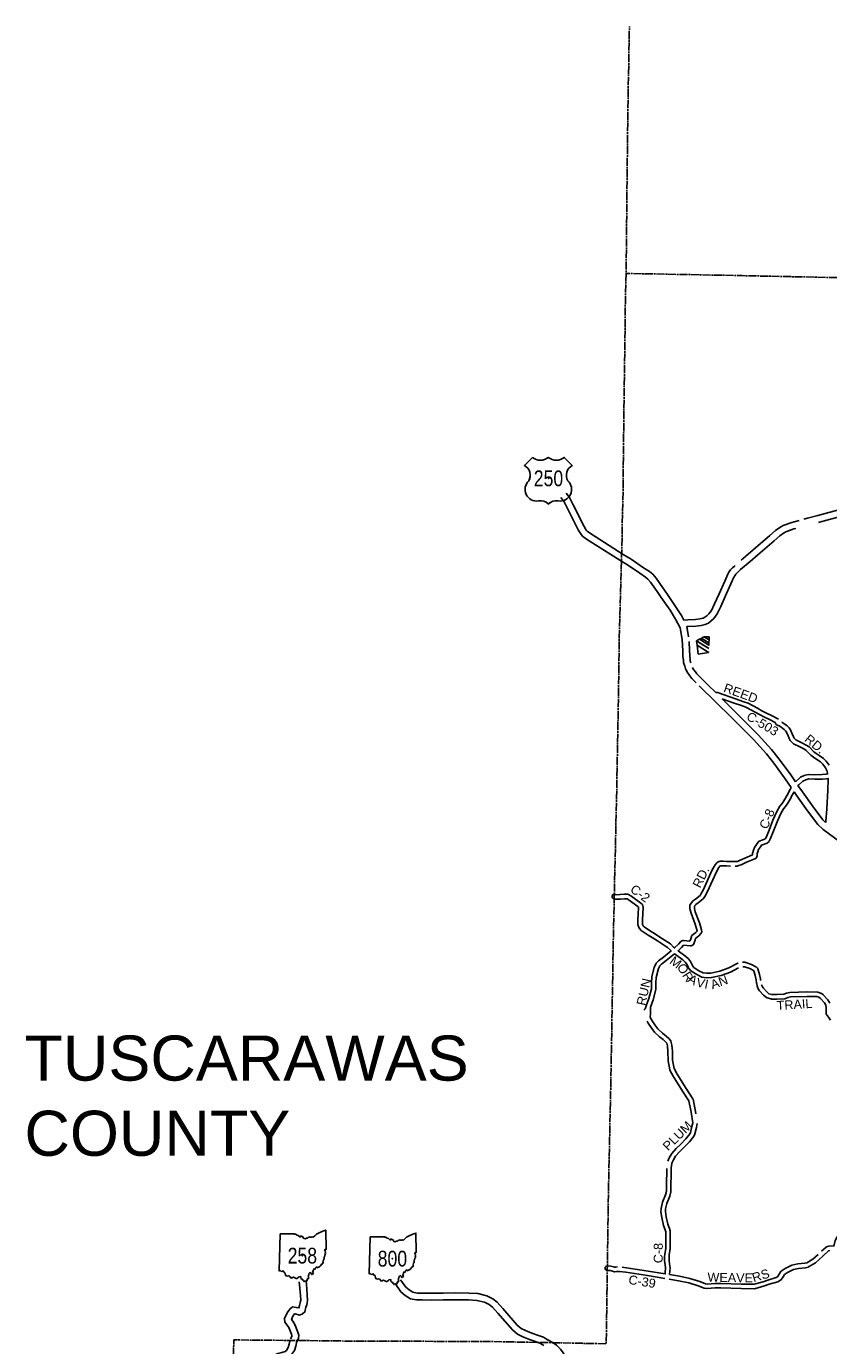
# Model space of a CAD drawing. Header units: feet. Extents: x 2324188 to 2324820, y 186207 to 186678.
# Tile 18 of 41: x 2324201 to 2324341, y 186449 to 186678. Entities that reach past the tile are written whole.
import ezdxf
from ezdxf.enums import TextEntityAlignment as Align

# ---------------------------------------------------------------- set-up
doc = ezdxf.new("R2010")
doc.units = ezdxf.units.FT
doc.header["$MEASUREMENT"] = 0
doc.linetypes.add('CENTERX2', pattern=[4, 2.5, -0.5, 0.5, -0.5])
doc.linetypes.add('CL', pattern=[2, 0.3, -0.15, 1.4, -0.15])
for name, color, linetype in [('61', 7, 'Continuous'), ('62', 7, 'Continuous'), ('COUNTY-RD', 7, 'Continuous'), ('INCORPORATION', 3, 'Continuous'), ('RD_X_Cells', 7, 'Continuous'), ('ROAD', 61, 'Continuous'), ('RT-MKR', 7, 'Continuous'), ('RW_X_CL', 6, 'CL'), ('SH_Text', 7, 'Continuous')]:
    doc.layers.add(name, color=color, linetype=linetype)
doc.styles.add('ARIAL', font='arial.ttf')
doc.styles.add('ROAD', font='arial.ttf', dxfattribs={"height": 400})
doc.styles.get("Standard").update_dxf_attribs({"font": 'arial.ttf'})

# ---------------------------------------------------------------- blocks, each defined once
blk = doc.blocks.new('US3')
at = {"layer": '61', "color": 0, "linetype": 'Continuous'}
blk.add_lwpolyline([(-565, 888), (-874, 579), (-874, 579, -0.432186), (-706, -10), (-706, -10, 0.738096), (-328, -790), (-328, -790, -0.260744), (50, -908), (50, -908, -0.243707), (428, -790), (428, -790, 0.738096), (806, -10), (806, -10, -0.432186), (973, 579), (973, 579), (664, 888), (664, 888, -0.346154), (50, 888), (50, 888, -0.346154), (-565, 888)], format="xyb", close=True, dxfattribs=at)
at = {"layer": '61', "color": 0}
blk.add_point((57, 82), dxfattribs=at)
at = {"layer": '62', "color": 0, "linetype": 'Continuous'}
for p, q in [((-565, 888), (-874, 579)), ((973, 579), (664, 888))]:
    blk.add_line(p, q, dxfattribs=at)
for centre, major_axis, start_param, end_param in [((-1067, 206), (0, 420), 4.173388, 5.805154), ((-258, 1278), (0, 497), 2.475104, 3.808081), ((357, 1278), (0, 497), 2.475104, 3.808081), ((1166, 206), (420, 0), 2.048828, 3.680594), ((-397, -341), (453, 0), 2.321367, 4.864724), ((496, -341), (0, 453), 2.989258, 5.532614), ((-245, -1186), (0, 406), 5.470171, 6.49043), ((352, -1213), (0, 430), 6.107976, 7.064164)]:
    blk.add_ellipse(centre, major_axis=major_axis, ratio=1, start_param=start_param, end_param=end_param, dxfattribs=at)
blk = doc.blocks.new('SR3  _')
at = {"layer": '61', "color": 0, "linetype": 'Continuous'}
blk.add_lwpolyline([(-794, 884), (-240, 893), (-249, 876), (-197, 872), (-141, 842), (-94, 823), (-37, 777), (-2, 778), (12, 815), (39, 786), (70, 781), (124, 713), (168, 698), (222, 722), (262, 725), (291, 749), (367, 768), (388, 756), (428, 759), (448, 768), (484, 760), (545, 812), (609, 873), (707, 931), (853, 985), (968, 1034), (985, 294), (985, 294), (968, 283), (941, 288), (924, 267), (946, 233), (956, 196), (947, 156), (956, 122), (950, 94), (933, 67), (927, 40), (913, 12), (914, -3), (901, -16), (903, -62), (896, -88), (899, -110), (877, -115), (882, -134), (868, -148), (871, -172), (855, -188), (870, -219), (858, -229), (848, -266), (820, -274), (763, -343), (744, -369), (721, -376), (709, -403), (681, -403), (640, -421), (613, -389), (566, -428), (560, -472), (501, -471), (503, -494), (490, -500), (478, -523), (485, -563), (457, -573), (460, -596), (478, -610), (486, -655), (456, -646), (432, -683), (407, -674), (415, -643), (373, -605), (333, -635), (312, -684), (312, -717), (282, -737), (301, -783), (298, -815), (299, -845), (261, -844), (239, -926), (239, -926), (174, -942), (129, -951), (114, -914), (81, -895), (61, -857), (15, -852), (4, -800), (-2, -759), (-65, -769), (-82, -795), (-104, -801), (-117, -827), (-148, -829), (-180, -841), (-202, -816), (-255, -791), (-279, -778), (-330, -798), (-340, -822), (-380, -812), (-390, -785), (-414, -777), (-419, -748), (-471, -733), (-511, -739), (-581, -716), (-585, -679), (-609, -633), (-621, -602), (-665, -577), (-674, -540), (-689, -541), (-701, -556), (-751, -563), (-770, -548), (-798, -522), (-834, -543), (-834, -543), (-794, 884)], close=True, dxfattribs=at)
at = {"layer": '61', "color": 0}
blk.add_point((63, 48), dxfattribs=at)
at = {"layer": '62', "color": 0, "linetype": 'Continuous'}
blk.add_line((-834, -543), (-794, 884), dxfattribs=at)
for points in [[(-794, 884), (-240, 893), (-249, 876), (-197, 872), (-141, 842), (-94, 823), (-37, 777), (-2, 778), (12, 815), (39, 786), (70, 781), (124, 713), (168, 698), (222, 722), (262, 725), (291, 749), (367, 768), (388, 756), (428, 759), (448, 768), (484, 760), (545, 812), (609, 873), (707, 931), (853, 985), (968, 1034), (985, 294)], [(985, 294), (968, 283), (941, 288), (924, 267), (946, 233), (956, 196), (947, 156), (956, 122), (950, 94), (933, 67), (927, 40), (913, 12), (914, -3), (901, -16), (903, -62), (896, -88), (899, -110), (877, -115), (882, -134), (868, -148), (871, -172), (855, -188), (870, -219), (858, -229), (848, -266), (820, -274), (763, -343), (744, -369), (721, -376), (709, -403), (681, -403), (640, -421), (613, -389), (566, -428), (560, -472), (501, -471), (503, -494), (490, -500), (478, -523), (485, -563), (457, -573), (460, -596), (478, -610), (486, -655), (456, -646), (432, -683), (407, -674), (415, -643), (373, -605), (333, -635), (312, -684), (312, -717), (282, -737), (301, -783), (298, -815), (299, -845), (261, -844), (239, -926)], [(239, -926), (174, -942), (129, -951), (114, -914), (81, -895), (61, -857), (15, -852), (4, -800), (-2, -759), (-65, -769), (-82, -795), (-104, -801), (-117, -827), (-148, -829), (-180, -841), (-202, -816), (-255, -791), (-279, -778), (-330, -798), (-340, -822), (-380, -812), (-390, -785), (-414, -777), (-419, -748), (-471, -733), (-511, -739), (-581, -716), (-585, -679), (-609, -633), (-621, -602), (-665, -577), (-674, -540), (-689, -541), (-701, -556), (-751, -563), (-770, -548), (-798, -522), (-834, -543)]]:
    blk.add_lwpolyline(points, dxfattribs=at)

msp = doc.modelspace()

# ---------------------------------------------------------------- linework, layer by layer
at = {"layer": 'RD_X_Cells', "color": 2, "linetype": 'Continuous'}
for points in [[(2324338.94, 186592.08), (2324339.08, 186592.12), (2324343.16, 186593.22), (2324344.02, 186593.43), (2324344.53, 186593.6), (2324345.66, 186594.04), (2324346.23, 186594.34), (2324346.78, 186594.7), (2324347.8, 186595.48), (2324349.62, 186597.14), (2324351.68, 186599.02), (2324353.19, 186600.52), (2324353.22, 186600.56)], [(2324295.07, 186597.14), (2324295.3, 186596.87), (2324295.75, 186596.28), (2324296.3, 186595.12), (2324298.23, 186591.36), (2324298.59, 186590.75), (2324298.75, 186590.56), (2324299.3, 186590.13), (2324305.02, 186586.52), (2324306.36, 186585.68), (2324308.54, 186584.2), (2324309.55, 186583.54), (2324310.12, 186583.08), (2324310.7, 186582.39), (2324311.87, 186580.72), (2324312.58, 186579.71), (2324314.11, 186577.47), (2324315.1, 186575.88), (2324315.52, 186575.12)], [(2324294.17, 186596.39), (2324294.38, 186596.13), (2324294.75, 186595.66), (2324295.25, 186594.6), (2324297.2, 186590.79), (2324297.63, 186590.06), (2324297.94, 186589.7), (2324298.62, 186589.17), (2324304.4, 186585.53), (2324305.72, 186584.7), (2324307.88, 186583.23), (2324308.86, 186582.59), (2324309.3, 186582.24), (2324309.77, 186581.68), (2324310.91, 186580.05), (2324311.61, 186579.04), (2324313.13, 186576.83), (2324314.09, 186575.29), (2324314.9, 186573.78)], [(2324336.37, 186592.61), (2324337.03, 186592.8), (2324338.78, 186593.25), (2324342.86, 186594.35)], [(2324316.06, 186573.97), (2324316.27, 186573.99), (2324317.63, 186574.06), (2324318.54, 186574.18), (2324319.25, 186574.35), (2324319.79, 186574.59), (2324320.27, 186574.96), (2324320.73, 186575.4), (2324321.34, 186576.17), (2324321.94, 186577.46), (2324322.74, 186579.2), (2324323.71, 186581.38), (2324324.24, 186582.56), (2324324.38, 186582.8), (2324324.56, 186583.08), (2324324.84, 186583.37), (2324325.13, 186583.64), (2324325.37, 186583.88), (2324327.07, 186585.29), (2324328.37, 186586.42), (2324331.23, 186588.88), (2324332.22, 186589.73), (2324332.84, 186590.2), (2324333.27, 186590.45), (2324334.62, 186590.93), (2324334.98, 186591.02)], [(2324325.48, 186585.5), (2324326.31, 186586.18), (2324327.6, 186587.31), (2324330.46, 186589.77), (2324331.48, 186590.65), (2324332.19, 186591.19), (2324332.78, 186591.52), (2324334.28, 186592.05), (2324335.57, 186592.38)], [(2324315.52, 186575.12), (2324316.2, 186575.16), (2324317.53, 186575.23), (2324318.32, 186575.33), (2324318.87, 186575.47), (2324319.19, 186575.61), (2324319.51, 186575.85), (2324319.85, 186576.18), (2324320.33, 186576.79), (2324320.87, 186577.95), (2324321.67, 186579.69), (2324322.64, 186581.86), (2324323.19, 186583.09), (2324323.37, 186583.42), (2324323.64, 186583.82), (2324324.01, 186584.21), (2324324.31, 186584.48), (2324324.41, 186584.58)], [(2324314.9, 186573.78), (2324315.25, 186571.74), (2324315.33, 186569.76), (2324315.37, 186568.87), (2324315.45, 186568.09), (2324315.5, 186567.74), (2324315.53, 186567.6), (2324315.69, 186567.11), (2324315.83, 186566.64), (2324316.19, 186565.99), (2324316.6, 186565.42), (2324316.91, 186564.99), (2324317.65, 186564.24)], [(2324316.06, 186573.97), (2324316.37, 186572.18)], [(2324316.44, 186571.4), (2324316.5, 186569.82), (2324316.55, 186568.95), (2324316.61, 186568.24), (2324316.66, 186567.94), (2324316.67, 186567.89), (2324316.73, 186567.71)], [(2324317.05, 186566.86), (2324317.18, 186566.62), (2324317.55, 186566.11), (2324317.81, 186565.76), (2324318.88, 186564.67), (2324319.77, 186563.8), (2324321.09, 186562.54)], [(2324318.22, 186563.67), (2324318.95, 186562.95), (2324320.45, 186561.52), (2324324.37, 186557.6), (2324327.61, 186554.36), (2324329.88, 186551.9), (2324331.15, 186550.28), (2324333.13, 186547.56), (2324334.18, 186546.02)], [(2324322.2, 186561.43), (2324325.2, 186558.43), (2324328.46, 186555.17), (2324330.78, 186552.66), (2324332.08, 186550.99), (2324334.09, 186548.24), (2324334.91, 186547.04)], [(2324334.69, 186545.29), (2324335.16, 186544.62), (2324337.03, 186541.98), (2324338.8, 186539.64), (2324339.73, 186538.74), (2324342.79, 186536.51), (2324346.32, 186535.08), (2324352.66, 186533.21), (2324353.06, 186533.09), (2324355.21, 186532.44)], [(2324335.36, 186546.38), (2324336.12, 186545.29), (2324337.97, 186542.67), (2324339.68, 186540.43), (2324340.15, 186539.97)], [(2324247.22, 186450.34), (2324247.44, 186450.73), (2324247.45, 186450.87), (2324247.38, 186451.15), (2324246.92, 186452.28), (2324246.63, 186452.72), (2324246.24, 186453.25), (2324246.19, 186453.87), (2324246.61, 186454.85), (2324247.09, 186455.51), (2324247.55, 186455.88), (2324248.21, 186455.8), (2324248.66, 186455.7), (2324248.75, 186456.14), (2324248.91, 186456.58), (2324248.97, 186456.87), (2324248.99, 186457.03), (2324248.96, 186457.89), (2324248.8, 186459.7), (2324248.74, 186460.23)], [(2324248.25, 186449.76), (2324248.6, 186450.39), (2324248.63, 186450.98), (2324248.5, 186451.51), (2324247.97, 186452.83), (2324247.6, 186453.39), (2324247.39, 186453.68), (2324247.64, 186454.27), (2324247.92, 186454.66), (2324248.01, 186454.65), (2324248.79, 186454.46), (2324249.3, 186454.66), (2324249.72, 186455.02), (2324249.88, 186455.82), (2324250.05, 186456.26), (2324250.12, 186456.66), (2324250.17, 186456.97), (2324250.13, 186457.96), (2324249.97, 186459.81), (2324249.91, 186460.35)], [(2324291.19, 186449.19), (2324290.63, 186449.55), (2324289.75, 186449.86), (2324288.74, 186450.22), (2324287.54, 186450.7), (2324286.63, 186451.17), (2324285.77, 186451.88), (2324283.2, 186454.8), (2324282.27, 186455.85), (2324281.7, 186456.32), (2324280.9, 186456.71), (2324279.56, 186457.02), (2324278.12, 186457.1), (2324275.79, 186457.13), (2324273.75, 186457.1), (2324271.63, 186457.07), (2324270.07, 186457.09), (2324269.1, 186457.11), (2324268.05, 186457.31), (2324267.12, 186457.86), (2324266.35, 186458.51), (2324265.37, 186459.92), (2324265.37, 186459.93)], [(2324291.83, 186450.18), (2324291.15, 186450.62), (2324290.14, 186450.97), (2324289.15, 186451.32), (2324288.02, 186451.77), (2324287.28, 186452.16), (2324286.59, 186452.72), (2324284.08, 186455.58), (2324283.09, 186456.7), (2324282.34, 186457.31), (2324281.29, 186457.82), (2324279.73, 186458.19), (2324278.16, 186458.27), (2324275.79, 186458.31), (2324273.73, 186458.27), (2324271.63, 186458.24), (2324270.09, 186458.26), (2324269.22, 186458.28), (2324268.47, 186458.43), (2324267.8, 186458.82), (2324267.23, 186459.31), (2324266.34, 186460.59)], [(2324241.91, 186444.38), (2324242.52, 186445.16), (2324243.28, 186446.13), (2324243.79, 186446.81), (2324244.32, 186447.45), (2324245, 186447.8), (2324245.69, 186447.99), (2324246.27, 186448.12), (2324246.5, 186448.34), (2324246.8, 186448.81), (2324246.97, 186449.39), (2324247.16, 186450.19)], [(2324242.84, 186443.66), (2324243.44, 186444.44), (2324244.21, 186445.41), (2324244.71, 186446.09), (2324245.07, 186446.52), (2324245.43, 186446.7), (2324245.97, 186446.85), (2324246.85, 186447.04), (2324247.41, 186447.6), (2324247.88, 186448.31), (2324248.11, 186449.09), (2324248.31, 186449.92)], [(2324296, 186444.32), (2324295.88, 186445.11), (2324295.72, 186445.71), (2324295.1, 186446.94), (2324294.57, 186447.89), (2324294.08, 186448.57), (2324293.4, 186449.22), (2324292.64, 186449.78), (2324291.78, 186450.21)]]:
    msp.add_lwpolyline(points, dxfattribs=at)
at = {"layer": 'RD_X_Cells'}
for points in [[(2324321.09, 186562.54), (2324321.11, 186562.54), (2324321.36, 186562.54), (2324321.42, 186562.53), (2324321.74, 186562.42), (2324321.74, 186562.42), (2324322.54, 186562.14), (2324324.53, 186561.45), (2324325.97, 186560.94), (2324326.71, 186560.66), (2324328.3, 186559.84), (2324329.06, 186559.38), (2324329.89, 186558.94), (2324330.74, 186558.54), (2324331.96, 186557.89)], [(2324334.58, 186553.65), (2324334.54, 186553.68), (2324334.41, 186553.79), (2324334.06, 186554.13), (2324334.02, 186554.19), (2324333.84, 186554.56), (2324333.65, 186555.04), (2324333.38, 186555.66), (2324333.22, 186555.89), (2324332.96, 186556.14), (2324332.18, 186556.72), (2324331.78, 186556.86), (2324331.76, 186556.86), (2324331.74, 186556.87), (2324331.72, 186556.87), (2324331.71, 186556.88), (2324331.7, 186556.88), (2324331.69, 186556.89), (2324331.67, 186556.89), (2324331.65, 186556.91), (2324331.63, 186556.92), (2324331.61, 186556.94), (2324331.6, 186556.95), (2324331.58, 186556.97), (2324331.56, 186556.99), (2324331.56, 186556.99), (2324331.55, 186557), (2324331.54, 186557.01), (2324331.54, 186557.02), (2324331.52, 186557.04), (2324331.51, 186557.06), (2324331.51, 186557.07), (2324331.5, 186557.08), (2324331.5, 186557.1), (2324331.39, 186557.32), (2324330.39, 186557.84), (2324329.54, 186558.23), (2324328.67, 186558.7), (2324327.92, 186559.15), (2324326.39, 186559.95), (2324325.7, 186560.2), (2324324.27, 186560.71), (2324322.29, 186561.4), (2324322.2, 186561.43)], [(2324332.58, 186557.41), (2324332.58, 186557.41), (2324333.47, 186556.74), (2324333.81, 186556.41), (2324334.06, 186556.05), (2324334.37, 186555.35), (2324334.56, 186554.87), (2324334.68, 186554.62), (2324334.95, 186554.37), (2324335.01, 186554.31), (2324336.03, 186553.78), (2324336.77, 186553.42), (2324337.28, 186553.08), (2324338.1, 186552.26), (2324338.49, 186551.94), (2324339.04, 186551.59), (2324339.78, 186551.11), (2324340.26, 186550.62), (2324340.79, 186549.9)], [(2324334.91, 186547.04), (2324334.92, 186547.06), (2324335.75, 186547.8), (2324335.8, 186547.83), (2324336.46, 186548.14), (2324337.15, 186548.32), (2324337.21, 186548.33), (2324338.3, 186548.27), (2324339.55, 186548.29), (2324340.2, 186548.35), (2324340.53, 186548.41), (2324340.51, 186548.53), (2324340.37, 186548.98), (2324340.12, 186549.49), (2324339.66, 186550.11), (2324339.28, 186550.5), (2324338.62, 186550.93), (2324338.03, 186551.3), (2324337.57, 186551.67), (2324336.78, 186552.47), (2324336.38, 186552.74), (2324335.68, 186553.08), (2324334.58, 186553.65)], [(2324340.15, 186539.97), (2324340.21, 186540.13), (2324340.35, 186542.34), (2324340.55, 186545.6), (2324340.6, 186547.42), (2324340.59, 186547.63), (2324340.31, 186547.58), (2324339.59, 186547.51), (2324338.29, 186547.48), (2324337.26, 186547.54), (2324336.73, 186547.4), (2324336.21, 186547.15), (2324335.48, 186546.5), (2324335.36, 186546.38)], [(2324308.33, 186523.08), (2324308.35, 186522.29), (2324308.47, 186522.02), (2324308.64, 186521.84), (2324309.75, 186521.09), (2324310.45, 186520.68), (2324311.37, 186520.08), (2324312.75, 186519.19), (2324313.22, 186518.9), (2324313.76, 186518.35), (2324313.92, 186518.2), (2324314.58, 186518.83), (2324314.99, 186519.32), (2324315.08, 186519.38), (2324315.37, 186519.48), (2324315.45, 186519.48), (2324316.56, 186519.35), (2324316.74, 186519.78), (2324316.84, 186520.2), (2324316.88, 186520.28), (2324316.94, 186520.35), (2324317.6, 186520.87), (2324317.84, 186521.12), (2324317.83, 186521.19), (2324317.5, 186522.33), (2324316.78, 186524.24), (2324316.57, 186524.96), (2324316.58, 186525.51), (2324316.6, 186525.6), (2324316.8, 186525.96), (2324317.02, 186526.25), (2324317.06, 186526.3), (2324317.54, 186526.65), (2324318.35, 186527.28), (2324318.5, 186527.51), (2324318.89, 186528.23), (2324320.48, 186531.77), (2324320.95, 186532.6), (2324321.24, 186533), (2324321.3, 186533.05), (2324321.37, 186533.09), (2324321.83, 186533.25), (2324321.89, 186533.26), (2324322.37, 186533.25), (2324323, 186533.22), (2324323.91, 186533.2), (2324323.93, 186533.2), (2324323.95, 186533.2), (2324324.77, 186533.2), (2324324.86, 186533.23), (2324325.19, 186533.35), (2324325.61, 186533.56), (2324326.11, 186533.78), (2324327.47, 186534.36), (2324327.48, 186534.69), (2324327.49, 186534.75), (2324327.63, 186535.18), (2324327.83, 186535.63), (2324328.17, 186536.18), (2324328.42, 186536.58), (2324328.48, 186536.64), (2324328.58, 186536.71), (2324328.62, 186536.73), (2324329.63, 186537.1), (2324329.73, 186537.19), (2324329.82, 186537.38), (2324330.34, 186538.65), (2324331, 186540.38), (2324331.68, 186541.91), (2324332.19, 186542.78), (2324332.59, 186543.25), (2324332.91, 186543.73), (2324333.49, 186544.74), (2324334.02, 186545.69), (2324334.18, 186546.02)], [(2324334.69, 186545.29), (2324334.19, 186544.41), (2324334.19, 186544.41), (2324334.17, 186544.36), (2324334.15, 186544.32), (2324334.15, 186544.32), (2324333.58, 186543.32), (2324333.22, 186542.77), (2324332.83, 186542.33), (2324332.38, 186541.55), (2324331.72, 186540.08), (2324331.07, 186538.36), (2324330.54, 186537.06), (2324330.38, 186536.73), (2324330.33, 186536.67), (2324330.06, 186536.44), (2324330, 186536.4), (2324329, 186536.04), (2324328.83, 186535.77), (2324328.52, 186535.26), (2324328.36, 186534.9), (2324328.26, 186534.58), (2324328.25, 186534.17), (2324328.23, 186534.02), (2324328.19, 186533.94), (2324328.15, 186533.87), (2324328.09, 186533.81), (2324327.87, 186533.68), (2324326.42, 186533.06), (2324325.94, 186532.85), (2324325.5, 186532.63), (2324325.1, 186532.48), (2324324.91, 186532.43), (2324324.86, 186532.42)], [(2324323.61, 186532.42), (2324322.97, 186532.43), (2324322.34, 186532.46), (2324321.98, 186532.47), (2324321.77, 186532.4), (2324321.61, 186532.18), (2324321.18, 186531.42), (2324319.59, 186527.88), (2324319.17, 186527.11), (2324318.95, 186526.77), (2324318.91, 186526.72), (2324318.01, 186526.03), (2324317.59, 186525.72), (2324317.46, 186525.54), (2324317.36, 186525.36), (2324317.36, 186525.07), (2324317.52, 186524.49), (2324318.24, 186522.58), (2324318.61, 186521.33), (2324318.63, 186520.96), (2324318.61, 186520.85), (2324318.56, 186520.75), (2324318.14, 186520.3), (2324317.56, 186519.84), (2324317.48, 186519.53), (2324317.2, 186518.82), (2324317.13, 186518.74), (2324317.05, 186518.68), (2324316.79, 186518.56), (2324316.69, 186518.55), (2324315.49, 186518.69), (2324315.48, 186518.69), (2324315.15, 186518.3), (2324314.53, 186517.7), (2324315.86, 186516.72), (2324316.34, 186516.28), (2324316.67, 186515.82), (2324316.9, 186515.36), (2324317.07, 186515.02), (2324317.25, 186514.83), (2324318.16, 186514.24), (2324318.9, 186513.87), (2324319.47, 186513.79), (2324320.21, 186513.83), (2324321.77, 186514.18), (2324323.32, 186514.73), (2324324.9, 186515.58), (2324324.96, 186515.6)], [(2324324.86, 186532.42), (2324324.42, 186532.42)], [(2324308.71, 186507.52), (2324308.79, 186507.61), (2324309, 186508.1), (2324309, 186508.13), (2324309.01, 186508.14), (2324309.48, 186509.42), (2324309.89, 186511.1), (2324309.9, 186512.17), (2324309.97, 186513.16), (2324310.39, 186514.88), (2324310.71, 186515.52), (2324310.75, 186515.57), (2324311.14, 186515.97), (2324312.01, 186516.62), (2324313.33, 186517.68), (2324313.21, 186517.79), (2324312.72, 186518.28), (2324312.33, 186518.53), (2324310.94, 186519.42), (2324310.04, 186520.01), (2324309.33, 186520.43), (2324308.12, 186521.24), (2324307.83, 186521.56), (2324307.8, 186521.61), (2324307.59, 186522.07), (2324307.57, 186522.15), (2324307.54, 186523.1), (2324307.68, 186525.16), (2324307.67, 186525.28), (2324307.57, 186525.38), (2324305.89, 186526.61), (2324305.68, 186526.73), (2324305.23, 186526.73), (2324304.51, 186526.66), (2324303.72, 186526.65), (2324303.66, 186526.66), (2324303.29, 186526.77), (2324303.2, 186526.83), (2324303.13, 186526.9), (2324303.08, 186526.99), (2324303.06, 186527.09), (2324303.06, 186527.2), (2324303.09, 186527.29), (2324303.15, 186527.38), (2324303.22, 186527.45), (2324303.31, 186527.5), (2324303.41, 186527.53), (2324303.51, 186527.52), (2324303.8, 186527.44), (2324304.47, 186527.45), (2324305.19, 186527.51), (2324305.84, 186527.51), (2324305.94, 186527.49), (2324306.32, 186527.27), (2324308.07, 186525.97), (2324308.34, 186525.72), (2324308.38, 186525.65), (2324308.41, 186525.57), (2324308.47, 186525.19), (2324308.33, 186523.08)], [(2324316, 186515.42), (2324315.75, 186515.75), (2324315.36, 186516.11), (2324313.93, 186517.16), (2324312.49, 186516)], [(2324312.49, 186516), (2324311.65, 186515.38), (2324311.37, 186515.09), (2324311.13, 186514.6), (2324310.74, 186513.04), (2324310.68, 186512.14), (2324310.67, 186511.01), (2324310.23, 186509.19), (2324309.76, 186507.89), (2324309.73, 186506.72), (2324309.7, 186506.26), (2324309.76, 186506.04), (2324309.77, 186506), (2324309.78, 186505.97), (2324310.03, 186505.54), (2324310.47, 186504.83), (2324311.02, 186504.13), (2324311.8, 186503.38), (2324312.44, 186502.9), (2324312.94, 186502.46), (2324313.25, 186502.06), (2324313.28, 186501.99), (2324313.47, 186501.33), (2324313.56, 186500.25), (2324313.59, 186498.7), (2324313.84, 186497.24), (2324314.35, 186496.3), (2324315.96, 186493.77), (2324317.11, 186492.01), (2324317.14, 186491.94), (2324317.56, 186489.8), (2324317.63, 186489.41)], [(2324325.03, 186514.77), (2324323.64, 186514.01), (2324321.99, 186513.42), (2324320.31, 186513.05), (2324319.43, 186513), (2324318.69, 186513.11), (2324318.63, 186513.13), (2324317.77, 186513.56), (2324316.76, 186514.21), (2324316.73, 186514.25), (2324316.45, 186514.55), (2324316.42, 186514.59), (2324316.2, 186515.01), (2324316, 186515.42)], [(2324325.74, 186515.74), (2324326.14, 186515.71), (2324326.3, 186515.66), (2324327.28, 186515.33), (2324328.05, 186514.94), (2324328.1, 186514.91), (2324328.35, 186514.66), (2324328.41, 186514.57), (2324328.67, 186513.61), (2324328.83, 186512.81), (2324328.85, 186512.72)], [(2324325.88, 186514.94), (2324325.8, 186514.95)], [(2324328.18, 186512.04), (2324328.18, 186512.07), (2324328.17, 186512.1), (2324328.07, 186512.65), (2324327.91, 186513.43), (2324327.69, 186514.21), (2324327.62, 186514.28), (2324326.98, 186514.61), (2324326.07, 186514.91), (2324326, 186514.93), (2324325.88, 186514.94)], [(2324328.85, 186512.72), (2324328.88, 186512.57)], [(2324341.03, 186505.67), (2324340.65, 186506.17), (2324340.29, 186506.65), (2324340.26, 186506.71), (2324340.24, 186506.78), (2324340.23, 186506.85), (2324340.27, 186507.38), (2324340.23, 186507.87), (2324340.18, 186508.29), (2324339.94, 186508.69), (2324339.21, 186509.49), (2324338.98, 186509.64), (2324338.64, 186509.75), (2324336.98, 186509.77), (2324334.07, 186509.7), (2324333.59, 186509.58), (2324333.09, 186509.39), (2324333.03, 186509.38), (2324331.71, 186509.31), (2324330.7, 186509.33), (2324330.65, 186509.34), (2324329.98, 186509.53), (2324329.91, 186509.57), (2324329.39, 186510.01), (2324328.68, 186510.77), (2324328.47, 186511.11), (2324328.28, 186511.55), (2324328.19, 186512.01), (2324328.19, 186512.01), (2324328.19, 186512.02), (2324328.18, 186512.04)], [(2324329.04, 186511.79), (2324329.03, 186511.79), (2324329.04, 186511.78), (2324329.08, 186511.68)], [(2324329.08, 186511.68), (2324329.17, 186511.47), (2324329.31, 186511.25), (2324329.93, 186510.58), (2324330.32, 186510.25), (2324330.8, 186510.11), (2324331.69, 186510.1), (2324332.9, 186510.15), (2324333.36, 186510.33), (2324333.96, 186510.48), (2324336.98, 186510.55), (2324338.74, 186510.53), (2324338.79, 186510.52), (2324339.28, 186510.37), (2324339.34, 186510.35), (2324339.71, 186510.1), (2324339.74, 186510.07), (2324340.57, 186509.16), (2324340.91, 186508.6)], [(2324308.56, 186507.41), (2324308.67, 186507.47), (2324308.71, 186507.52)], [(2324312.77, 186481.18), (2324313.01, 186481.75), (2324313.47, 186482.51), (2324314.22, 186483.37), (2324315, 186484.11), (2324315.9, 186485.05), (2324316.62, 186485.98), (2324316.71, 186486.18), (2324316.94, 186487.18), (2324317.08, 186487.83), (2324316.79, 186489.66), (2324316.39, 186491.68), (2324315.3, 186493.34), (2324313.68, 186495.91), (2324313.11, 186496.95), (2324313.09, 186497.01), (2324312.81, 186498.62), (2324312.77, 186500.21), (2324312.69, 186501.19), (2324312.56, 186501.67), (2324312.36, 186501.92), (2324311.94, 186502.29), (2324311.3, 186502.79), (2324310.43, 186503.6), (2324309.83, 186504.38), (2324309.36, 186505.14), (2324309.17, 186505.47)], [(2324317.86, 186487.71), (2324317.86, 186487.7), (2324317.71, 186487.01), (2324317.46, 186485.93), (2324317.3, 186485.57), (2324316.49, 186484.54), (2324315.55, 186483.56), (2324314.79, 186482.83), (2324314.1, 186482.05), (2324313.71, 186481.39), (2324313.46, 186480.82), (2324313.45, 186480.75), (2324313.45, 186480.72), (2324313.44, 186480.7), (2324313.35, 186480.11), (2324313.35, 186480.05), (2324313.35, 186480.04), (2324313.34, 186480), (2324313.34, 186479.95), (2324313.34, 186479.95), (2324313.34, 186479.95), (2324313.34, 186479.95), (2324313.29, 186475.86), (2324313.09, 186475.09), (2324312.58, 186473.83), (2324312.36, 186472.88), (2324312.33, 186472.44), (2324312.48, 186471.54), (2324312.76, 186470.24), (2324313.02, 186469.51)], [(2324312.52, 186476.97), (2324312.56, 186479.9)], [(2324312.3, 186461.85), (2324312.35, 186462.63), (2324312.28, 186463.23), (2324312.18, 186463.88), (2324312.19, 186464.58), (2324312.24, 186465.06), (2324312.39, 186466), (2324312.39, 186468.92), (2324312.27, 186469.26), (2324312.01, 186470.02), (2324311.71, 186471.39), (2324311.54, 186472.39), (2324311.58, 186472.99), (2324311.83, 186474.07), (2324312.34, 186475.34), (2324312.51, 186475.97), (2324312.52, 186476.97)], [(2324313.02, 186469.51), (2324313.16, 186469.07), (2324313.17, 186469.01), (2324313.17, 186465.94), (2324313.01, 186464.96), (2324312.97, 186464.53), (2324312.96, 186463.94), (2324313.05, 186463.34), (2324313.13, 186462.65), (2324313.06, 186461.49)], [(2324339.43, 186465.53), (2324340.23, 186466.26), (2324340.3, 186466.3), (2324340.7, 186466.44), (2324340.76, 186466.45), (2324341.59, 186466.47), (2324341.63, 186466.64), (2324341.81, 186467.42), (2324342.73, 186469.1), (2324342.94, 186469.46), (2324342.91, 186469.46)], [(2324313.06, 186461.49), (2324314.78, 186461.2), (2324316.58, 186460.84), (2324318.29, 186460.3), (2324319.3, 186459.91), (2324319.62, 186459.84), (2324320.92, 186459.96), (2324321.97, 186459.97), (2324325.48, 186459.83), (2324327.72, 186459.83), (2324329.34, 186460.26), (2324330.14, 186460.55), (2324331.55, 186460.96), (2324331.79, 186461.1), (2324332.1, 186461.56), (2324332.38, 186462.01), (2324332.44, 186462.07), (2324333.13, 186462.56), (2324334.32, 186463.12), (2324335.35, 186463.35), (2324336.54, 186463.46), (2324336.89, 186463.53), (2324337.94, 186464.19), (2324338.84, 186465)], [(2324340.87, 186465.67), (2324340.67, 186465.6), (2324339.75, 186464.77), (2324339.75, 186464.77), (2324339.71, 186464.73), (2324339.67, 186464.7), (2324339.67, 186464.7), (2324338.41, 186463.56), (2324337.21, 186462.81), (2324337.14, 186462.78), (2324336.65, 186462.69), (2324335.47, 186462.57), (2324334.57, 186462.38), (2324333.52, 186461.88), (2324332.99, 186461.5), (2324332.76, 186461.13), (2324332.36, 186460.55), (2324332.3, 186460.5), (2324331.86, 186460.23), (2324330.38, 186459.81), (2324329.57, 186459.52), (2324327.82, 186459.04), (2324325.47, 186459.05)], [(2324312.24, 186460.84), (2324309.23, 186461.31), (2324305.43, 186461.89), (2324304.36, 186462.05), (2324304.13, 186462.04), (2324303.82, 186462), (2324303.54, 186461.97), (2324303.46, 186461.98), (2324303.13, 186462.08), (2324302.73, 186462.2), (2324302.18, 186462.21), (2324302.08, 186462.24), (2324302, 186462.3), (2324301.92, 186462.37), (2324301.88, 186462.46), (2324301.85, 186462.56), (2324301.86, 186462.67), (2324301.88, 186462.77), (2324301.94, 186462.85), (2324302.01, 186462.92), (2324302.1, 186462.97), (2324302.2, 186463), (2324302.85, 186462.98), (2324303.36, 186462.83), (2324303.57, 186462.76), (2324303.72, 186462.78), (2324304.02, 186462.82)], [(2324304.81, 186462.77), (2324305.55, 186462.67), (2324309.35, 186462.09), (2324312.29, 186461.62), (2324312.3, 186461.85)], [(2324325.47, 186459.05), (2324321.95, 186459.18), (2324320.96, 186459.17), (2324319.6, 186459.05), (2324319.54, 186459.06), (2324319.08, 186459.16), (2324318.03, 186459.56), (2324316.39, 186460.08), (2324314.63, 186460.43), (2324313.01, 186460.71), (2324313.01, 186460.71)]]:
    msp.add_lwpolyline(points, dxfattribs=at)
at = {"layer": 'ROAD'}
msp.add_lwpolyline([(2324304.81, 186462.77), (2324304.81, 186462.77)], dxfattribs=at)
at = {"layer": 'RW_X_CL', "flags": 128}
for points in [[(2324234.37, 186261.24), (2324234.75, 186289.29), (2324234.75, 186289.29), (2324234.9, 186300.45), (2324235.28, 186321.63), (2324235.28, 186321.63), (2324235.53, 186343.72), (2324235.28, 186321.63), (2324235.59, 186348.2), (2324236.16, 186372.58), (2324235.89, 186372.87), (2324236.25, 186387.43), (2324236.38, 186404.45), (2324236.85, 186427.28), (2324237.31, 186447.93), (2324237.37, 186450.16), (2324260.49, 186449.92), (2324281.14, 186449.89), (2324302.05, 186449.48), (2324302.46, 186477.08), (2324302.81, 186492.68), (2324303.32, 186521.58), (2324303.85, 186544.41), (2324304.19, 186562.63), (2324304.32, 186572.09), (2324304.65, 186583.57), (2324304.8, 186589.7), (2324304.97, 186597.57), (2324305.09, 186608.59), (2324305.24, 186619.64), (2324305.37, 186629.92), (2324305.5, 186635.3), (2324305.5, 186635.3), (2324305.81, 186663.96), (2324306.08, 186678.18)], [(2324734.27, 186251.26), (2324735.25, 186292.81), (2324735.92, 186314.92), (2324735.92, 186314.92), (2324736.62, 186358.08), (2324737.04, 186377.42), (2324737.04, 186377.42), (2324738.64, 186440.24), (2324738.64, 186440.24), (2324739.16, 186461.11), (2324740.28, 186523.46), (2324740.28, 186523.46), (2324740.54, 186535.27), (2324740.66, 186556.26), (2324740.81, 186565.43), (2324745.57, 186565.53), (2324745.62, 186568.9), (2324745.62, 186568.9), (2324746.32, 186618.29), (2324746.3, 186628.09), (2324746.3, 186628.09), (2324705.76, 186627.99), (2324680.08, 186628.63), (2324663.15, 186628.79), (2324663.15, 186628.79), (2324658.12, 186628.87), (2324643.83, 186628.96), (2324611.73, 186629.3), (2324599.91, 186629.42), (2324591.61, 186629.73), (2324583.71, 186629.97), (2324573.78, 186630.23), (2324554.93, 186630.48), (2324533.91, 186630.81), (2324524.96, 186630.99), (2324498.31, 186631.6), (2324498.31, 186631.6), (2324490.5, 186631.82), (2324490.48, 186634.09), (2324485.54, 186634.19), (2324485.54, 186634.19), (2324463.45, 186634.71), (2324448.66, 186634.9), (2324420.26, 186635.45), (2324402.63, 186635.81), (2324393.32, 186636), (2324386.19, 186636.03), (2324377.73, 186636.08), (2324368.03, 186636.23), (2324367.89, 186633.68), (2324365.78, 186633.66), (2324346.5, 186634.47), (2324325.6, 186634.91), (2324305.5, 186635.3)]]:
    msp.add_lwpolyline(points, dxfattribs=at)

# ---------------------------------------------------------------- block references
at = {"layer": 'RT-MKR', "xscale": 0.004501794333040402, "yscale": 0.004501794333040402, "zscale": 0.00391459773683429}
msp.add_blockref('US3', (2324291.77, 186599.35), dxfattribs=at)
at = {"layer": 'RT-MKR', "color": 7, "xscale": 0.004501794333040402, "yscale": 0.004501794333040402, "zscale": 0.00391459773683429}
for p in [(2324248.98, 186464.57), (2324264.63, 186464.05)]:
    msp.add_blockref('SR3  _', p, dxfattribs=at)

# ---------------------------------------------------------------- texts
at = {"layer": 'COUNTY-RD', "style": 'ROAD'}
msp.add_text('M', height=1.57, rotation=323.3924, dxfattribs=at).set_placement((2324312.92, 186515.62))
at = {"layer": 'RD_X_Cells', "style": 'ROAD'}
for s, height, rotation, p in [('REED', 1.566, 340.1673, (2324322.3, 186562.71)), ('C-503', 1.566, 329.2502, (2324326.25, 186557.96)), ('RD.', 1.566, 320.1944, (2324336.36, 186554.21)), ('C-8', 1.566, 67.2038, (2324330.01, 186538.68)), ('RD.', 1.566, 63.8859, (2324318.38, 186528.48)), ('C-2', 1.566, 323.5305, (2324306.07, 186528.08)), ('OR', 1.566, 302.2747, (2324314.27, 186514.89)), ('RUN', 1.566, 77.1958, (2324308.81, 186508.09)), ('A', 1.57, 329.8592, (2324316.07, 186512.37)), ('VI', 1.566, 347.8792, (2324317.59, 186511.51)), ('AN', 1.566, 19.4397, (2324320.49, 186511.02)), ('TRAIL', 1.566, 3.5323, (2324331.71, 186507.41)), ('PLUM', 1.566, 45, (2324312.82, 186482.88)), ('C-8', 1.566, 89.7078, (2324311.86, 186463.46)), ('RS', 1.566, 17.216, (2324327.67, 186460.14)), ('C-39', 1.566, 350.9007, (2324305.83, 186459.89)), ('WEAVE', 1.566, 359.0207, (2324319.63, 186460.26))]:
    msp.add_text(s, height=height, rotation=rotation, dxfattribs=at).set_placement(p)
at = {"layer": 'RT-MKR', "style": 'ARIAL', "width": 0.8}
msp.add_text('250', height=2.74, dxfattribs=at).set_placement((2324292.02, 186599.72), align=Align.MIDDLE)
for s, p in [('258', (2324249.27, 186464.78)), ('800', (2324264.91, 186464.26))]:
    msp.add_text(s, height=2.74, dxfattribs=at).set_placement(p, align=Align.MIDDLE_CENTER)
at = {"layer": 'SH_Text', "insert": (2324201, 186502.99), "char_height": 7.829, "attachment_point": 1}
msp.add_mtext_dynamic_manual_height_columns('TUSCARAWAS\\PCOUNTY', width=76.5366, gutter_width=0.00274, heights=[22.76], dxfattribs=at)

# ---------------------------------------------------------------- meshes
at = {"layer": 'INCORPORATION', "linetype": 'CENTERX2'}
mesh = msp.add_polyface(dxfattribs=at)
corners = [(2324318.04, 186569.22), (2324318.04, 186569.22), (2324317.84, 186570.74), (2324319.83, 186569.51), (2324317.74, 186571.5), (2324319.85, 186570.19), (2324318.23, 186571.79), (2324319.87, 186570.77), (2324318.57, 186571.98), (2324319.89, 186571.16), (2324319.01, 186572.23), (2324319.91, 186571.67), (2324319.93, 186572.23)]
mesh.append_faces([[corners[k] for k in face] for face in [(0, 1, 3, 2), (2, 3, 5, 4), (4, 5, 7, 6), (6, 7, 9, 8), (8, 9, 11, 10), (10, 11, 12, 12)]], dxfattribs={"vtx0": -1, "vtx2": -1})

doc.saveas('drawing.dxf')
